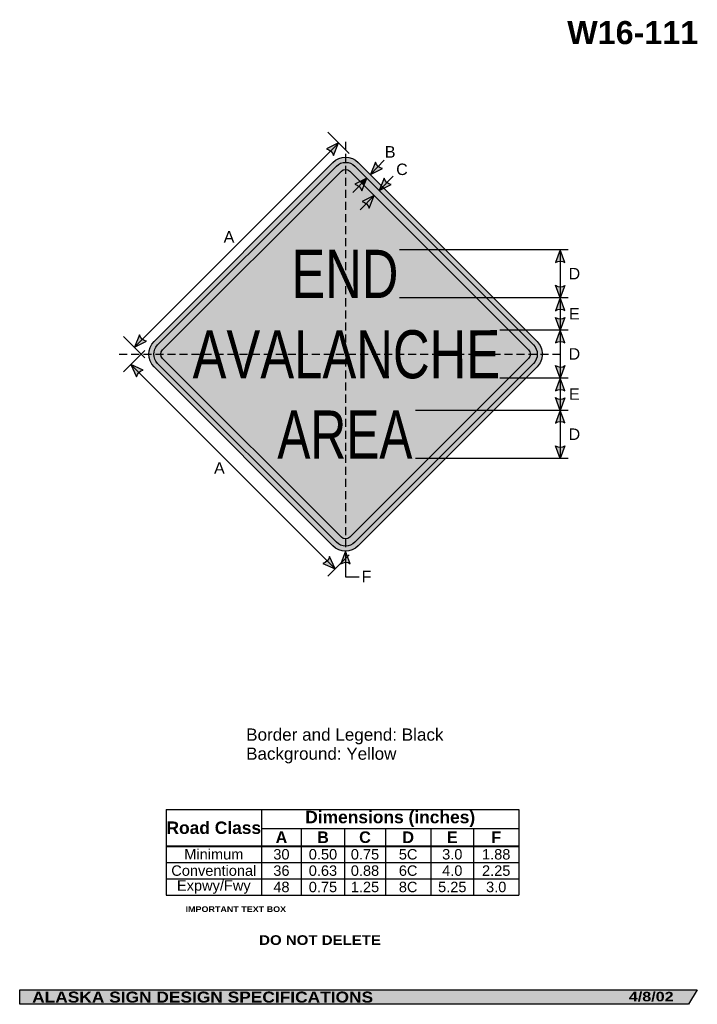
# Model space of a CAD drawing. Header units: feet. Extents: x 7 to 92, y 0 to 123.
import ezdxf
from ezdxf.enums import TextEntityAlignment as Align

# ---------------------------------------------------------------- set-up
doc = ezdxf.new("R2010")
doc.units = ezdxf.units.FT
doc.header["$MEASUREMENT"] = 0
doc.linetypes.add('DASHED2', pattern=[0.375, 0.25, -0.125])
doc.layers.add('Sign', color=7, linetype='Continuous')
doc.styles.add('ARIAL', font='arial.ttf')
doc.styles.add('ARIAL B', font='arialbd.ttf')
doc.styles.add('ARIAL BLACK B', font='ariblk.ttf')
doc.styles.add('ARIAL BLACK BI', font='ariblk.ttf')
doc.styles.add('FHWA SERIES C2000EX', font='txt')

# ---------------------------------------------------------------- blocks, each defined once
blk = doc.blocks.new('*T2')
at = {"color": 0, "linetype": 'ByBlock', "lineweight": -2, "transparency": 16777216}
for p, q in [((0, 0), (43.96297560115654, 0)), ((0, 0), (0, -10.683075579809)), ((11.9071627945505, 0), (11.9071627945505, -4.553775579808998)), ((43.96297560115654, 0), (43.96297560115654, -10.683075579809)), ((11.9071627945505, -2.3558341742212), (43.96297560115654, -2.3558341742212)), ((16.85422311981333, -2.3558341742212), (16.85422311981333, -4.553775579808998)), ((22.25542744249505, -2.3558341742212), (22.25542744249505, -4.553775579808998)), ((27.33004850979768, -2.3558341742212), (27.33004850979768, -4.553775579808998)), ((33.01336038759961, -2.3558341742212), (33.01336038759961, -4.553775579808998)), ((38.32618790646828, -2.3558341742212), (38.32618790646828, -4.553775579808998)), ((0, -4.553775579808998), (43.96297560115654, -4.553775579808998)), ((0, -4.598775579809), (43.96297560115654, -4.598775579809)), ((11.9071627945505, -4.598775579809), (11.9071627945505, -10.683075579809)), ((16.85422311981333, -4.598775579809), (16.85422311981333, -10.683075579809)), ((22.25542744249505, -4.598775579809), (22.25542744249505, -10.683075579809)), ((27.33004850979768, -4.598775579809), (27.33004850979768, -10.683075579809)), ((33.01336038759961, -4.598775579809), (33.01336038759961, -10.683075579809)), ((38.32618790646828, -4.598775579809), (38.32618790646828, -10.683075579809)), ((0, -6.611875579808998), (43.96297560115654, -6.611875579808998)), ((0, -8.647475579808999), (43.96297560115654, -8.647475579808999)), ((0, -10.683075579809), (43.96297560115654, -10.683075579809))]:
    blk.add_line(p, q, dxfattribs=at)
at = {"color": 18, "transparency": 16777216, "attachment_point": 5}
for s, insert, char_height, width, style in [('Road Class', (5.95358139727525, -2.288137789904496), 1.55, 11.7871627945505, 'ARIAL B'), ('Dimensions (inches)', (27.93506919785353, -1.1779170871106), 1.55, 31.93581280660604, 'ARIAL B'), ('A', (14.38069295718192, -3.466054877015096), 1.45, 4.827060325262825, 'ARIAL B'), ('B', (19.55482528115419, -3.466054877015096), 1.45, 5.281204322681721, 'ARIAL B'), ('C', (24.79273797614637, -3.466054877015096), 1.45, 4.954621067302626, 'ARIAL B'), ('D', (30.17170444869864, -3.466054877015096), 1.45, 5.563311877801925, 'ARIAL B'), ('E', (35.66977414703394, -3.466054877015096), 1.45, 5.19282751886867, 'ARIAL B'), ('F', (41.14458175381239, -3.466054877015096), 1.45, 5.516787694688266, 'ARIAL B'), ('Minimum', (5.95358139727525, -5.594075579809), 1.3, 11.7871627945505, 'ARIAL'), ('30', (14.38069295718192, -5.594075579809), 1.3, 4.827060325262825, 'ARIAL'), ('0.50', (19.55482528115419, -5.594075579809), 1.3, 5.281204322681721, 'ARIAL'), ('0.75', (24.79273797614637, -5.594075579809), 1.3, 4.954621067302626, 'ARIAL'), ('5C', (30.17170444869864, -5.594075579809), 1.3, 5.563311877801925, 'ARIAL'), ('3.0', (35.66977414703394, -5.594075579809), 1.3, 5.19282751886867, 'ARIAL'), ('1.88', (41.14458175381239, -5.594075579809), 1.3, 5.516787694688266, 'ARIAL'), ('Conventional', (5.95358139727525, -7.629675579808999), 1.3, 11.7871627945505, 'ARIAL'), ('36', (14.38069295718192, -7.629675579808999), 1.3, 4.827060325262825, 'ARIAL'), ('0.63', (19.55482528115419, -7.629675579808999), 1.3, 5.281204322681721, 'ARIAL'), ('0.88', (24.79273797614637, -7.629675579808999), 1.3, 4.954621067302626, 'ARIAL'), ('6C', (30.17170444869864, -7.629675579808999), 1.3, 5.563311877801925, 'ARIAL'), ('4.0', (35.66977414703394, -7.629675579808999), 1.3, 5.19282751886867, 'ARIAL'), ('2.25', (41.14458175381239, -7.629675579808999), 1.3, 5.516787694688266, 'ARIAL'), ('Expwy/Fwy', (5.95358139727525, -9.665275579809), 1.3, 11.7871627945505, 'ARIAL'), ('48', (14.38069295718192, -9.665275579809), 1.3, 4.827060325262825, 'ARIAL'), ('0.75', (19.55482528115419, -9.665275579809), 1.3, 5.281204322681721, 'ARIAL'), ('1.25', (24.79273797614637, -9.665275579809), 1.3, 4.954621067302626, 'ARIAL'), ('8C', (30.17170444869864, -9.665275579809), 1.3, 5.563311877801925, 'ARIAL'), ('5.25', (35.66977414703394, -9.665275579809), 1.3, 5.19282751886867, 'ARIAL'), ('3.0', (41.14458175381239, -9.665275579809), 1.3, 5.516787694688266, 'ARIAL')]:
    blk.add_mtext(s, dxfattribs=dict(at, insert=insert, char_height=char_height, width=width, style=style))

msp = doc.modelspace()

# ---------------------------------------------------------------- hatches: boundary and pattern name
h = msp.add_hatch(color=256)
h.dxf.hatch_style = 1
edge = h.paths.add_edge_path()
edge.add_line((46.49844970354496, 106.0652875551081), (47.14863427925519, 107.6137056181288))
edge.add_line((47.14863427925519, 107.6137056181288), (45.6320550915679, 106.8670623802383))
edge.add_arc((45.47518033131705, 105.8285454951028), 1.050298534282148, 13.026667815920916, 81.41004076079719, ccw=False)
at = {"true_color": 0xffff00}
h = msp.add_hatch(color=2, dxfattribs=at)
h.dxf.hatch_style = 1
h.paths.add_polyline_path([(24.1418839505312, 82.89811393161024, 0.4143489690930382), (24.14412792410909, 79.71388977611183), (46.41574755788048, 57.44226980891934, 0.4147360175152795), (49.60207486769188, 57.44662156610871), (71.87159168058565, 79.71613341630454, 0.4145503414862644), (71.8682498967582, 82.9014557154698), (49.59772807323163, 105.1719775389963, 0.4140749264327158), (46.41499419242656, 105.1712242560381)])
h.paths.add_polyline_path([(24.58911404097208, 80.15970996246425), (46.86093952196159, 57.88788404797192, 0.4148540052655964), (49.15612782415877, 57.89148082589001), (71.42597733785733, 80.16132527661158, 0.4146352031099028), (71.42323801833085, 82.4556612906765), (49.15253580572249, 104.7263636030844, 0.4140749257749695), (46.86039734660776, 104.7258211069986), (24.58783219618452, 82.45325607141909, 0.4145409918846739)], flags=16)
h.paths.add_polyline_path([(47.48241766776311, 104.1038007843), (25.20985251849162, 81.83123574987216, 0.4146977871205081), (25.21071957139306, 80.78214507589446), (47.48241629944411, 58.51044765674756, 0.4153661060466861), (48.53312043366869, 58.51251407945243), (70.80366208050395, 80.78305052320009, 0.4149035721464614), (70.80192777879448, 81.8329308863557), (48.5310582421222, 104.1038007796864, 0.4142135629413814)], flags=0)
h = msp.add_hatch(color=256)
h.dxf.hatch_style = 1
h.paths.add_polyline_path([(24.58783219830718, 82.45325607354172, 0.4145409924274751), (24.58911404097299, 80.15970996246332), (46.8609395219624, 57.88788404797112, 0.4148540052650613), (49.15612782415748, 57.89148082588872), (71.42597733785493, 80.16132527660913, 0.4146352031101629), (71.42323801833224, 82.4556612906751), (49.15253580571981, 104.7263636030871, 0.4140749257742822), (46.86039734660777, 104.7258211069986)])
h.paths.add_polyline_path([(47.48241766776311, 104.1038007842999), (25.20985251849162, 81.83123574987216, 0.4146977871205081), (25.21071957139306, 80.78214507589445), (47.48241629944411, 58.51044765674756, 0.4153661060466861), (48.53312043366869, 58.51251407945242), (70.80366208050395, 80.78305052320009, 0.4149035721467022), (70.80192777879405, 81.83293088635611), (48.53105824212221, 104.1038007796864, 0.4142135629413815)], flags=16)
h = msp.add_hatch(color=2, dxfattribs=at)
h.dxf.hatch_style = 1
h.paths.add_polyline_path([(25.20985251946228, 81.83123575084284, 0.414697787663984), (25.21071957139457, 80.78214507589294), (47.48241629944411, 58.51044765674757, 0.4153661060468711), (48.53312043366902, 58.51251407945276), (70.80366208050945, 80.7830505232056, 0.414903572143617), (70.80192777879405, 81.83293088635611), (48.53105824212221, 104.1038007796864, 0.4142135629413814), (47.48241766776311, 104.1038007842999)])
h = msp.add_hatch(color=256)
h.dxf.hatch_style = 1
edge = h.paths.add_edge_path()
edge.add_line((51.75234682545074, 105.2159614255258), (51.10216224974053, 103.667543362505))
edge.add_line((51.10216224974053, 103.667543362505), (52.6187414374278, 104.4141866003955))
edge.add_arc((52.7756161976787, 105.452703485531), 1.050298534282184, 193.026667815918, 261.4100407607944, ccw=False)
h = msp.add_hatch(color=256)
h.dxf.hatch_style = 1
edge = h.paths.add_edge_path()
edge.add_line((50.01925227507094, 101.6606199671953), (50.66943685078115, 103.2090380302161))
edge.add_line((50.66943685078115, 103.2090380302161), (49.15285766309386, 102.4623947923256))
edge.add_arc((48.99598290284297, 101.4238779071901), 1.050298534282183, 13.026667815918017, 81.4100407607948, ccw=False)
h = msp.add_hatch(color=256)
h.dxf.hatch_style = 1
edge = h.paths.add_edge_path()
edge.add_line((52.83787542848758, 103.2392020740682), (52.18769085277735, 101.6907840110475))
edge.add_line((52.18769085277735, 101.6907840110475), (53.70427004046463, 102.4374272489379))
edge.add_arc((53.86114480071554, 103.4759441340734), 1.050298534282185, 193.026667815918, 261.410040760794, ccw=False)
h = msp.add_hatch(color=256)
h.dxf.hatch_style = 1
edge = h.paths.add_edge_path()
edge.add_line((50.9307571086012, 99.50799542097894), (51.58094168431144, 101.0564134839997))
edge.add_line((51.58094168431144, 101.0564134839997), (50.06436249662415, 100.3097702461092))
edge.add_arc((49.90748773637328, 99.27125336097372), 1.050298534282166, 13.026667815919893, 81.41004076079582, ccw=False)
h = msp.add_hatch(color=256)
h.dxf.hatch_style = 1
edge = h.paths.add_edge_path()
edge.add_line((75.34878088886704, 92.73042124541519), (74.75654378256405, 94.30191534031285))
edge.add_line((74.75654378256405, 94.30191534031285), (74.1683972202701, 92.71712129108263))
edge.add_arc((74.76837725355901, 91.8550592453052), 1.050298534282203, 56.45386549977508, 124.8372384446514, ccw=False)
h = msp.add_hatch(color=256)
h.dxf.hatch_style = 1
edge = h.paths.add_edge_path()
edge.add_line((75.34878088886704, 89.87861777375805), (74.75654378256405, 88.30712367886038))
edge.add_line((74.75654378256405, 88.30712367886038), (74.1683972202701, 89.89191772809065))
edge.add_arc((74.76837725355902, 90.75397977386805), 1.050298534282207, 235.1627615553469, 303.5461345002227)
h = msp.add_hatch(color=256)
h.dxf.hatch_style = 1
edge = h.paths.add_edge_path()
edge.add_line((75.34878088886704, 86.7356295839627), (74.75654378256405, 88.30712367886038))
edge.add_line((74.75654378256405, 88.30712367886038), (74.1683972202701, 86.72232962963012))
edge.add_arc((74.76837725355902, 85.8602675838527), 1.050298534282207, 56.453865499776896, 124.83723844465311, ccw=False)
h = msp.add_hatch(color=256)
h.dxf.hatch_style = 1
edge = h.paths.add_edge_path()
edge.add_line((75.34878088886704, 85.8734094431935), (74.75654378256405, 84.3019153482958))
edge.add_line((74.75654378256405, 84.3019153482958), (74.1683972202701, 85.88670939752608))
edge.add_arc((74.76837725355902, 86.74877144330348), 1.050298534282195, 235.1627615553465, 303.5461345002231)
h = msp.add_hatch(color=256)
h.dxf.hatch_style = 1
edge = h.paths.add_edge_path()
edge.add_line((22.35034044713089, 83.71364527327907), (21.70015587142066, 82.16522721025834))
edge.add_line((21.70015587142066, 82.16522721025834), (23.21673505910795, 82.9118704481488))
edge.add_arc((23.37360981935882, 83.9503873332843), 1.050298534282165, 193.02666781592, 261.410040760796, ccw=False)
h = msp.add_hatch(color=256)
h.dxf.hatch_style = 1
edge = h.paths.add_edge_path()
edge.add_line((75.34878088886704, 82.7304212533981), (74.75654378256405, 84.3019153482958))
edge.add_line((74.75654378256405, 84.3019153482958), (74.1683972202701, 82.71712129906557))
edge.add_arc((74.76837725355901, 81.85505925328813), 1.050298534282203, 56.45386549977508, 124.8372384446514, ccw=False)
h = msp.add_hatch(color=256)
h.dxf.hatch_style = 1
edge = h.paths.add_edge_path()
edge.add_line((22.79172752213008, 79.3256784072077), (21.26173851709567, 80.01811766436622))
edge.add_line((21.26173851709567, 80.01811766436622), (21.96647471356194, 78.48161662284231))
edge.add_arc((23.00029458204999, 78.2962966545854), 1.050298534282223, 101.45386549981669, 169.8372384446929, ccw=False)
h = msp.add_hatch(color=256)
h.dxf.hatch_style = 1
edge = h.paths.add_edge_path()
edge.add_line((75.34878088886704, 79.8812219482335), (74.75654378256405, 78.30972785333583))
edge.add_line((74.75654378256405, 78.30972785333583), (74.1683972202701, 79.89452190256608))
edge.add_arc((74.76837725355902, 80.7565839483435), 1.050298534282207, 235.1627615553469, 303.5461345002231)
h = msp.add_hatch(color=256)
h.dxf.hatch_style = 1
edge = h.paths.add_edge_path()
edge.add_line((75.34878088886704, 76.73823375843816), (74.75654378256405, 78.30972785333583))
edge.add_line((74.75654378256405, 78.30972785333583), (74.1683972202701, 76.7249338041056))
edge.add_arc((74.76837725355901, 75.86287175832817), 1.050298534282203, 56.45386549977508, 124.8372384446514, ccw=False)
h = msp.add_hatch(color=256)
h.dxf.hatch_style = 1
edge = h.paths.add_edge_path()
edge.add_line((75.34878088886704, 75.88122195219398), (74.75654378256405, 74.30972785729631))
edge.add_line((74.75654378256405, 74.30972785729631), (74.1683972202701, 75.89452190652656))
edge.add_arc((74.76837725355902, 76.75658395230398), 1.050298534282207, 235.1627615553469, 303.5461345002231)
h = msp.add_hatch(color=256)
h.dxf.hatch_style = 1
edge = h.paths.add_edge_path()
edge.add_line((75.34878088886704, 72.73823376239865), (74.75654378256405, 74.30972785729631))
edge.add_line((74.75654378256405, 74.30972785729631), (74.1683972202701, 72.72493380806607))
edge.add_arc((74.76837725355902, 71.86287176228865), 1.050298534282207, 56.453865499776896, 124.83723844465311, ccw=False)
h = msp.add_hatch(color=256)
h.dxf.hatch_style = 1
edge = h.paths.add_edge_path()
edge.add_line((75.34878088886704, 69.88382612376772), (74.75654378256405, 68.31233202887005))
edge.add_line((74.75654378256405, 68.31233202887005), (74.1683972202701, 69.89712607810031))
edge.add_arc((74.76837725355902, 70.75918812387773), 1.050298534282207, 235.1627615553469, 303.5461345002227)
h = msp.add_hatch(color=256)
h.dxf.hatch_style = 1
edge = h.paths.add_edge_path()
edge.add_line((48.59897492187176, 55.21220714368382), (48.00673781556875, 56.78370123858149))
edge.add_line((48.00673781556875, 56.78370123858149), (47.41859125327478, 55.19890718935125))
edge.add_arc((48.01857128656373, 54.33684514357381), 1.050298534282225, 56.45386549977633, 124.83723844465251, ccw=False)
h = msp.add_hatch(color=256)
h.dxf.hatch_style = 1
edge = h.paths.add_edge_path()
edge.add_line((45.18774507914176, 55.25467378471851), (46.71773408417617, 54.56223452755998))
edge.add_line((46.71773408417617, 54.56223452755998), (46.01299788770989, 56.09873556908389))
edge.add_arc((44.97917801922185, 56.28405553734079), 1.050298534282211, 281.45386549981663, 349.8372384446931, ccw=False)
at = {"layer": 'Sign', "true_color": 0xffffff}
msp.add_hatch(color=7, dxfattribs=at).paths.add_polyline_path([(49.83609316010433, 102.7987657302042), (50.66937930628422, 103.2089804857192), (50.66949439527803, 103.209095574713), (50.30166692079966, 102.333191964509)])
at = {"layer": 'Sign', "true_color": 0x000000}
msp.add_hatch(color=18, dxfattribs=at).paths.add_polyline_path([(7.399373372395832, 2.133735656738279), (91.84195454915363, 2.133735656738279), (90.75006357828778, 0.3343149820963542), (7.402168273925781, 0.3343149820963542)], flags=0)

# ---------------------------------------------------------------- linework, layer by layer
for p, q in [((25.63670498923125, 24.60528639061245), (69.59968059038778, 24.60528639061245)), ((25.63670498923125, 20.08532567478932), (69.59968059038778, 20.08532567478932)), ((25.63670498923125, 19.97760259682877), (69.59968059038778, 19.97760259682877))]:
    msp.add_line(p, q)
for points in [[(46.49844970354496, 106.0652875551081), (47.14863427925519, 107.6137056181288), (45.6320550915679, 106.8670623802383, -0.307560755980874), (46.49844970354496, 106.0652875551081, -4.141293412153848)], [(51.75234682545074, 105.2159614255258), (51.10216224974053, 103.667543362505), (52.6187414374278, 104.4141866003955, -0.307560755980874), (51.75234682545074, 105.2159614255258, -4.141293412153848)], [(50.01925227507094, 101.6606199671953), (50.66943685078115, 103.2090380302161), (49.15285766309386, 102.4623947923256, -0.307560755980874), (50.01925227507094, 101.6606199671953, -4.141293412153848)], [(52.83787542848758, 103.2392020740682), (52.18769085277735, 101.6907840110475), (53.70427004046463, 102.4374272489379, -0.307560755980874), (52.83787542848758, 103.2392020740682, -4.141293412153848)], [(50.9307571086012, 99.50799542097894), (51.58094168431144, 101.0564134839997), (50.06436249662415, 100.3097702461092, -0.307560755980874), (50.9307571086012, 99.50799542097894, -4.141293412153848)], [(75.34878088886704, 92.73042124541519), (74.75654378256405, 94.30191534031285), (74.1683972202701, 92.71712129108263, -0.307560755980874), (75.34878088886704, 92.73042124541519, -4.141293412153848)], [(75.34878088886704, 89.87861777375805), (74.75654378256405, 88.30712367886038), (74.1683972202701, 89.89191772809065, 0.307560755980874), (75.34878088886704, 89.87861777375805, 4.141293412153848)], [(75.34878088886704, 86.7356295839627), (74.75654378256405, 88.30712367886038), (74.1683972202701, 86.72232962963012, -0.307560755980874), (75.34878088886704, 86.7356295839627, -4.141293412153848)], [(75.34878088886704, 85.8734094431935), (74.75654378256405, 84.3019153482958), (74.1683972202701, 85.88670939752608, 0.307560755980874), (75.34878088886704, 85.8734094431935, 4.141293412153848)], [(22.35034044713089, 83.71364527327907), (21.70015587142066, 82.16522721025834), (23.21673505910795, 82.9118704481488, -0.307560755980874), (22.35034044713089, 83.71364527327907, -4.141293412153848)], [(75.34878088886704, 82.7304212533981), (74.75654378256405, 84.3019153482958), (74.1683972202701, 82.71712129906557, -0.307560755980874), (75.34878088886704, 82.7304212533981, -4.141293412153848)], [(22.79172752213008, 79.3256784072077), (21.26173851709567, 80.01811766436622), (21.96647471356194, 78.48161662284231, -0.307560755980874), (22.79172752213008, 79.3256784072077, -4.141293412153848)], [(75.34878088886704, 79.8812219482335), (74.75654378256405, 78.30972785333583), (74.1683972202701, 79.89452190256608, 0.307560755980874), (75.34878088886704, 79.8812219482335, 4.141293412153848)], [(75.34878088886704, 76.73823375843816), (74.75654378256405, 78.30972785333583), (74.1683972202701, 76.7249338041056, -0.307560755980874), (75.34878088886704, 76.73823375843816, -4.141293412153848)], [(75.34878088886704, 75.88122195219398), (74.75654378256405, 74.30972785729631), (74.1683972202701, 75.89452190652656, 0.307560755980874), (75.34878088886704, 75.88122195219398, 4.141293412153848)], [(75.34878088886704, 72.73823376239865), (74.75654378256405, 74.30972785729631), (74.1683972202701, 72.72493380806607, -0.307560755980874), (75.34878088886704, 72.73823376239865, -4.141293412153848)], [(75.34878088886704, 69.88382612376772), (74.75654378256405, 68.31233202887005), (74.1683972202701, 69.89712607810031, 0.307560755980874), (75.34878088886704, 69.88382612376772, 4.141293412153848)], [(48.59897492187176, 55.21220714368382), (48.00673781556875, 56.78370123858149), (47.41859125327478, 55.19890718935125, -0.307560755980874), (48.59897492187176, 55.21220714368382, -4.141293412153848)], [(45.18774507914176, 55.25467378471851), (46.71773408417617, 54.56223452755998), (46.01299788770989, 56.09873556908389, -0.307560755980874), (45.18774507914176, 55.25467378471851, -4.141293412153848)]]:
    msp.add_lwpolyline(points, format="xyb")
for points in [[(46.41535661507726, 105.1715865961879, -0.4140082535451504), (49.59772807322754, 105.1719775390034), (71.86824989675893, 82.90145571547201, -0.4145503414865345), (71.87159168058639, 79.71613341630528), (49.59488784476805, 57.4394345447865, -0.4134136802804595), (46.41574755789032, 57.44226980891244), (24.14114860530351, 79.71686909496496, -0.4138008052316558), (24.14188395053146, 82.89811393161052)], [(46.8607049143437, 104.7261285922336, -0.4139963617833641), (49.15253580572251, 104.7263636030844), (71.4232380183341, 82.45566129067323, -0.4146352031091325), (71.42597733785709, 80.16132527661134), (49.15002867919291, 57.88538168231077, -0.4132958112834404), (46.8609395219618, 57.88788404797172), (24.58655176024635, 80.16227224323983, -0.4138008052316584), (24.58749798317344, 82.4529217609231)], [(47.4826256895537, 104.1040087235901, -0.4139587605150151), (48.53080999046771, 104.1040489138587), (70.80192777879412, 81.83293088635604, -0.4149035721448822), (70.80366208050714, 80.78305052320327), (48.52899556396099, 58.50838921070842, -0.4129231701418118), (47.48266491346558, 58.51019916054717), (25.20898688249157, 80.78387776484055, -0.4136441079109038), (25.20969968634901, 81.8310828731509)]]:
    msp.add_lwpolyline(points, format="xyb", close=True)
at = {"layer": 'Sign', "color": 18, "lineweight": -3, "true_color": 0x000000}
for p, q in [((48.45420383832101, 106.3155017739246), (45.80255340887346, 108.9671522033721)), ((21.70015587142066, 82.16522721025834), (47.15599999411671, 107.6210713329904)), ((52.83168991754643, 105.4792571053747), (51.10216224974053, 103.667543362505)), ((48.90166989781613, 101.4412710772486), (50.66943685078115, 103.2090380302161)), ((53.95545780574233, 103.458550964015), (52.18769085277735, 101.6907840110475)), ((49.81317473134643, 99.28864653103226), (51.58094168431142, 101.0564134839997)), ((75.73572345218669, 94.30191534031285), (54.73572345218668, 94.30191534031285)), ((74.75654378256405, 94.30712366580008), (74.75654378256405, 68.31233202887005)), ((75.73572345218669, 88.30712367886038), (54.73572345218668, 88.30712367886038)), ((22.99835971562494, 80.8596576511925), (20.34670928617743, 83.51130808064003)), ((75.73572345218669, 84.3019153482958), (67.23572345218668, 84.3019153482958)), ((22.99835971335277, 81.7545896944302), (20.34670928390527, 79.10293926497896)), ((21.2618878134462, 80.01813615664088), (46.71773193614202, 54.56229203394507)), ((75.73572345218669, 78.30972785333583), (67.23572345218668, 78.30972785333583)), ((75.73572345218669, 74.30972785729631), (56.73572345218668, 74.30972785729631)), ((75.73572345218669, 68.31233202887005), (56.73572345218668, 68.31233202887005)), ((48.00673781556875, 56.78370123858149), (48.00654692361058, 53.58835710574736)), ((48.4542038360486, 56.29874557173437), (45.8025534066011, 53.6470951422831)), ((48.00654692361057, 53.58835710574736), (49.68879698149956, 53.58835710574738))]:
    msp.add_line(p, q, dxfattribs=at)
at = {"layer": 'Sign', "color": 18, "linetype": 'DASHED2', "lineweight": -3, "ltscale": 4, "true_color": 0x000000}
for points in [[(48.00673781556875, 107.7654569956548), (48.00673781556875, 56.78370123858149)], [(19.80862716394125, 81.30712367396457), (74.97529383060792, 81.30712367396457)]]:
    msp.add_lwpolyline(points, dxfattribs=at)
at = {"layer": 'Sign', "color": 250, "lineweight": -3, "true_color": 0x1f1a17}
msp.add_lwpolyline([(7.399373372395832, 2.133735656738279), (91.84195454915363, 2.133735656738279), (90.75006357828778, 0.3343149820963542), (7.402168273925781, 0.3343149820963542)], close=True, dxfattribs=at)

# ---------------------------------------------------------------- block references
msp.add_blockref('*T2', (25.63670498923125, 24.60528639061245))

# ---------------------------------------------------------------- texts
at = {"layer": 'Sign', "color": 18, "true_color": 0x000000}
for s, height, style, p, p2 in [('W16-111', 2.879075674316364, 'ARIAL B', (75.63316090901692, 119.9232647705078), (91.95316012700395, 119.9232647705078)), ('B', 1.438096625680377, 'ARIAL', (52.89762283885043, 105.7844868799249), (54.23762283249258, 105.7844868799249)), ('C', 1.427342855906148, 'ARIAL', (54.31428950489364, 103.6178202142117), (55.7542895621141, 103.6178202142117)), ('A', 1.434945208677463, 'ARIAL', (32.81428951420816, 95.2011535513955), (34.15428950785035, 95.2011535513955)), ('END', 6.00325600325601, 'FHWA SERIES C2000EX', (41.25673781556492, 88.30712367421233), (54.59007114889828, 88.30712367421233)), ('D', 1.427342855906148, 'ARIAL', (75.8038728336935, 90.627123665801), (77.24387289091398, 90.627123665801)), ('E', 1.438096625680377, 'ARIAL', (75.84553950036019, 85.62712367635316), (77.18553949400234, 85.62712367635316)), ('D', 1.427342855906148, 'ARIAL', (75.8038728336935, 80.62712367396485), (77.24387289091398, 80.62712367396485)), ('E', 1.438096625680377, 'ARIAL', (75.84553950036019, 75.62712368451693), (77.18553949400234, 75.62712368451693)), ('AREA', 5.997383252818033, 'FHWA SERIES C2000EX', (39.50673781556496, 68.29670701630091), (56.34007114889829, 68.29670701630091)), ('D', 1.427342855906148, 'ARIAL', (75.8038728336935, 70.62712369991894), (77.24387289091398, 70.62712369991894)), ('A', 1.434945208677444, 'ARIAL', (31.61637284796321, 66.40948689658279), (32.95637284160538, 66.40948689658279)), ('F', 1.429672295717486, 'ARIAL', (50.01220617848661, 52.89907023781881), (51.23220620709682, 52.89907023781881)), ('Border and Legend: Black', 1.522193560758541, 'ARIAL', (35.62178802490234, 33.16736450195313), (60.2115478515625, 33.16736450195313)), ('Background: Yellow', 1.516371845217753, 'ARIAL', (35.62178802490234, 30.79522583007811), (54.34473943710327, 30.79522583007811))]:
    msp.add_text(s, height=height, dxfattribs=dict(at, style=style)).set_placement(p, p2, align=Align.ALIGNED)
at = {"layer": 'Sign', "color": 18, "true_color": 0x000000, "style": 'FHWA SERIES C2000EX'}
msp.add_text('AVALANCHE', height=5.988950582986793, rotation=0.0428161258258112, dxfattribs=at).set_placement((28.94423781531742, 78.2810820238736), (67.27757114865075, 78.30972785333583), align=Align.ALIGNED)
at = {"layer": 'Sign', "color": 7, "true_color": 0xffffff}
for s, height, style, p, p2 in [('IMPORTANT TEXT BOX', 0.7043641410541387, 'ARIAL BLACK B', (28.07400689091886, 11.82844836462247), (40.59400742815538, 11.82844836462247)), ('DO NOT DELETE', 1.20768077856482, 'ARIAL BLACK B', (37.23872375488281, 7.726544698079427), (52.42205556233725, 7.726544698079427)), ('ALASKA SIGN DESIGN SPECIFICATIONS', 1.370356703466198, 'ARIAL BLACK BI', (8.952578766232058, 0.5481481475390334), (51.43924512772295, 0.5481481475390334)), ('4/8/02', 1.18380937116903, 'ARIAL BLACK BI', (83.30778503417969, 0.7043380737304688), (88.88444773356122, 0.7043380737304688))]:
    msp.add_text(s, height=height, dxfattribs=dict(at, style=style)).set_placement(p, p2, align=Align.ALIGNED)

doc.saveas('drawing.dxf')
